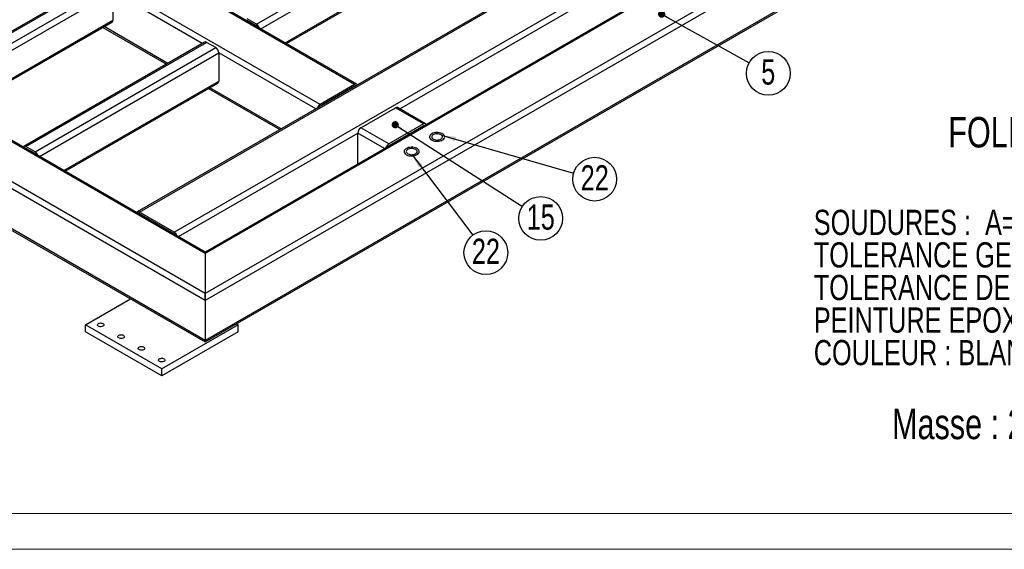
# Model space of a CAD drawing. Header units: millimetres. Extents: x 0 to 841, y 0 to 594.
# Tile 8 of 17: x 453 to 590, y 0 to 74. Entities that reach past the tile are written whole.
import ezdxf

# ---------------------------------------------------------------- set-up
doc = ezdxf.new("R2010")
doc.units = ezdxf.units.MM
doc.layers.add('NOTES', color=6, linetype='Continuous')
doc.layers.add('TRAIT-FORT', color=4, linetype='Continuous', lineweight=25)
doc.styles.add('SLDTEXTSTYLE0', font='TXT', dxfattribs={"width": 0.75})
doc.dimstyles.new('SLDDIMSTYLE0', dxfattribs={"dimtxt": 0.18, "dimasz": 1, "dimexe": 0, "dimexo": 0.0625, "dimgap": 0, "dimtad": 0, "dimtih": 1, "dimtoh": 1, "dimdec": 0, "dimrnd": 1e-09, "dimzin": 0, "dimdsep": 46, "dimtxsty": 'Standard', "dimblk1": 'DOT', "dimblk2": 'DOT', "dimsah": 1, "dimcen": 0.09, "dimadec": 0, "dimazin": 0, "dimtfac": 1, "dimtdec": 0, "dimtofl": 0, "dimtmove": 0, "dimatfit": 3, "dimldrblk": 'DOT', "dimfxl": 1, "dimfrac": 2, "dimtolj": 1, "dimtzin": 0, "dimarcsym": 0})
doc.dimstyles.new('SLDDIMSTYLE1', dxfattribs={"dimtxt": 0.18, "dimasz": 2, "dimexe": 0, "dimexo": 0.0625, "dimgap": 0, "dimtad": 0, "dimtih": 1, "dimtoh": 1, "dimdec": 0, "dimrnd": 1e-09, "dimzin": 0, "dimdsep": 46, "dimtxsty": 'Standard', "dimsah": 1, "dimcen": 0.09, "dimadec": 0, "dimazin": 0, "dimtfac": 2, "dimtdec": 0, "dimtofl": 0, "dimtmove": 0, "dimatfit": 3, "dimfxl": 1, "dimfrac": 2, "dimtolj": 1, "dimtzin": 0, "dimarcsym": 0})

# ---------------------------------------------------------------- blocks, each defined once
blk = doc.blocks.new('SW_NOTE_0')
at = {"layer": 'NOTES', "color": 0, "char_height": 3.5, "attachment_point": 1, "style": 'SLDTEXTSTYLE0'}
for s, insert in [('SOUDURES :  A=3 CONTINUE ETANCHE', (0, 4.51)), ('TOLERANCE GENERALE : ± 1 mm', (0, -0.01)), ('TOLERANCE DE PLANEITE : ± 1 mm/m', (0, -4.54)), ('PEINTURE EPOXY EP: 60µ', (0, -9.07)), ('COULEUR : BLANC RAL 9010', (0, -13.59))]:
    blk.add_mtext(s, dxfattribs=dict(at, insert=insert))
blk = doc.blocks.new('SW_NOTE_4')
at = {"layer": 'NOTES', "color": 0}
blk.add_circle((2.66, -1.48), 3.04, dxfattribs=at)
at = {"layer": 'NOTES', "color": 0, "insert": (2.66, 0.46), "char_height": 3.5, "attachment_point": 2, "style": 'SLDTEXTSTYLE0'}
blk.add_mtext('5', dxfattribs=at)
blk = doc.blocks.new('_Dot')
at = {"color": 0, "linetype": 'ByBlock', "lineweight": -2}
blk.add_line((-0.5, 0), (-1, 0), dxfattribs=at)
at = {"color": 0, "linetype": 'ByBlock', "const_width": 0.5}
blk.add_lwpolyline([(-0.25, 0, 1), (0.25, 0, 1)], format="xyb", close=True, dxfattribs=at)
blk = doc.blocks.new('SW_NOTE_12')
at = {"layer": 'NOTES', "color": 0}
blk.add_circle((2.55, -1.65), 3.04, dxfattribs=at)
at = {"layer": 'NOTES', "color": 0, "insert": (2.56, 0.29), "char_height": 3.5, "attachment_point": 2, "style": 'SLDTEXTSTYLE0'}
blk.add_mtext('15', dxfattribs=at)
blk = doc.blocks.new('SW_NOTE_18')
at = {"layer": 'NOTES', "color": 0}
blk.add_circle((1.83, -2.43), 3.04, dxfattribs=at)
at = {"layer": 'NOTES', "color": 0, "insert": (1.84, -0.49), "char_height": 3.5, "attachment_point": 2, "style": 'SLDTEXTSTYLE0'}
blk.add_mtext('22', dxfattribs=at)
blk = doc.blocks.new('SW_NOTE_19')
at = {"layer": 'NOTES', "color": 0}
blk.add_circle((2.92, -0.84), 3.04, dxfattribs=at)
at = {"layer": 'NOTES', "color": 0, "insert": (2.93, 1.09), "char_height": 3.5, "attachment_point": 2, "style": 'SLDTEXTSTYLE0'}
blk.add_mtext('22', dxfattribs=at)

msp = doc.modelspace()

# ---------------------------------------------------------------- linework, layer by layer
at = {"lineweight": 18}
for p, q in [((836, 5), (5, 5)), ((841, 0), (0, 0))]:
    msp.add_line(p, q, dxfattribs=at)
at = {"layer": 'TRAIT-FORT', "lineweight": 25}
for p, q in [((485.71, 73.01), (556.06, 113.62)), ((486.31, 72.37), (556.49, 112.89)), ((489.7, 70.42), (556.49, 108.97)), ((489.88, 70.31), (556.36, 108.7)), ((499.35, 64.64), (425.81, 107.09)), ((499.65, 64.67), (426.11, 107.12)), ((592.53, 107.12), (478.56, 41.33)), ((592.83, 107.09), (478.56, 41.13)), ((478.56, 34.6), (355.53, 105.62)), ((478.56, 35.58), (356.38, 106.11)), ((478.56, 41.13), (365.99, 106.11)), ((478.56, 41.33), (366.59, 105.97)), ((494.54, 61.86), (421.01, 104.32)), ((570.26, 105.29), (469.14, 46.91)), ((469.44, 46.88), (570.56, 105.26)), ((597.64, 104.32), (478.56, 35.58)), ((598.07, 103.58), (478.56, 34.6)), ((474.25, 44.11), (575.37, 102.48)), ((505.61, 61.23), (575.79, 101.75)), ((478.56, 29.04), (355.53, 100.07)), ((355.78, 99.72), (478.56, 28.84)), ((598.07, 98.03), (478.56, 29.04)), ((478.56, 28.84), (597.94, 97.76)), ((463.77, 79), (438.67, 64.51)), ((438.97, 64.48), (464.07, 78.97)), ((440.24, 63.74), (465.34, 78.23)), ((440.84, 63.11), (465.77, 77.5)), ((465.77, 77.5), (465.77, 73.58)), ((478.18, 70.33), (465.77, 77.5)), ((444.23, 61.15), (465.77, 73.58)), ((444.41, 61.05), (465.64, 73.3)), ((464.35, 72.56), (473.19, 67.46)), ((473.37, 67.56), (464.53, 72.66)), ((484.4, 73.48), (484.43, 73.5)), ((485.71, 73.01), (484.43, 73.74)), ((485.71, 72.76), (484.43, 73.5)), ((478.48, 70.51), (453.37, 56.02)), ((453.67, 55.99), (478.78, 70.48)), ((480.05, 69.74), (478.78, 70.48)), ((454.95, 55.25), (480.05, 69.74)), ((455.55, 54.62), (480.47, 69.01)), ((480.47, 69.01), (480.47, 65.09)), ((493.94, 61.23), (480.47, 69.01)), ((458.94, 52.66), (480.47, 65.09)), ((459.12, 52.56), (480.35, 64.81)), ((499.35, 64.64), (494.54, 61.86)), ((499.35, 64.4), (494.54, 61.62)), ((499.39, 64.37), (499.35, 64.4)), ((479.06, 64.07), (488.96, 58.35)), ((489.14, 58.45), (479.23, 64.17)), ((494.58, 61.6), (494.54, 61.62)), ((500.2, 58.6), (505.01, 61.37)), ((508.9, 59.13), (505.01, 61.37)), ((509.2, 59.16), (505.31, 61.4)), ((508.9, 59.13), (504.09, 56.35)), ((508.9, 58.88), (504.09, 56.11)), ((508.94, 58.86), (508.9, 58.88)), ((474.85, 43.47), (499.78, 57.86)), ((499.78, 53.58), (499.78, 57.86)), ((503.49, 55.72), (499.78, 57.86)), ((504.09, 56.35), (500.2, 58.6)), ((505.22, 56.76), (505.22, 56.72)), ((453.64, 55.72), (453.67, 55.74)), ((454.95, 55.25), (453.67, 55.99)), ((454.95, 55.01), (453.67, 55.74)), ((469.41, 46.62), (469.44, 46.64)), ((474.25, 44.11), (469.44, 46.88)), ((474.25, 43.86), (469.44, 46.64)), ((474.22, 43.84), (474.25, 43.86)), ((478.56, 41.33), (478.56, 41.13)), ((478.56, 41.13), (478.56, 41.33)), ((478.56, 41.13), (478.56, 35.58)), ((478.56, 35.58), (478.56, 34.6)), ((478.56, 34.6), (478.56, 35.58)), ((461.95, 31.21), (468.21, 34.82)), ((478.56, 34.6), (478.56, 29.04)), ((461.95, 30.23), (461.95, 31.21)), ((472.55, 25.08), (461.95, 31.21)), ((472.55, 24.1), (461.95, 30.23)), ((483.16, 31.21), (472.55, 25.08)), ((483.16, 30.23), (472.55, 24.1)), ((482.91, 31.35), (483.16, 31.21)), ((483.16, 30.23), (483.16, 31.21)), ((478.56, 29.04), (478.56, 28.84)), ((478.56, 28.84), (478.56, 29.04)), ((472.55, 24.1), (472.55, 25.08))]:
    msp.add_line(p, q, dxfattribs=at)
at = {"layer": 'TRAIT-FORT', "lineweight": 25, "flags": 128}
for points in [[(510.07, 57.76), (509.94, 57.68), (509.85, 57.58), (509.79, 57.47), (509.76, 57.36), (509.77, 57.25), (509.81, 57.14), (509.89, 57.04), (510, 56.95), (510.14, 56.87), (510.3, 56.81), (510.48, 56.76), (510.67, 56.73), (510.86, 56.73), (511.05, 56.75), (511.23, 56.78), (511.4, 56.84), (511.55, 56.91), (511.68, 56.99), (511.77, 57.09), (511.83, 57.2), (511.86, 57.31), (511.85, 57.42), (511.81, 57.53), (511.73, 57.63), (511.62, 57.72), (511.48, 57.8), (511.32, 57.86), (511.14, 57.91), (510.96, 57.94), (510.76, 57.94), (510.57, 57.93), (510.39, 57.89), (510.22, 57.84), (510.07, 57.76)], [(511.55, 56.91), (511.68, 56.99), (511.77, 57.09), (511.83, 57.2), (511.86, 57.31), (511.85, 57.42), (511.81, 57.53), (511.73, 57.63), (511.62, 57.72), (511.48, 57.8), (511.32, 57.86), (511.14, 57.91), (510.96, 57.94), (510.76, 57.94), (510.57, 57.93), (510.39, 57.89), (510.22, 57.84), (510.07, 57.76), (509.94, 57.68), (509.85, 57.58), (509.79, 57.47), (509.76, 57.36), (509.77, 57.25), (509.81, 57.14), (509.89, 57.04), (510, 56.95), (510.14, 56.87), (510.3, 56.81), (510.48, 56.76), (510.67, 56.73), (510.86, 56.73), (511.05, 56.75), (511.23, 56.78), (511.4, 56.84), (511.55, 56.91)], [(511.34, 57.03), (511.44, 57.1), (511.51, 57.19), (511.55, 57.28), (511.56, 57.37), (511.53, 57.46), (511.46, 57.55), (511.37, 57.62), (511.25, 57.69), (511.11, 57.73), (510.95, 57.76), (510.79, 57.77), (510.63, 57.76), (510.48, 57.72), (510.34, 57.67), (510.23, 57.61), (510.14, 57.53), (510.08, 57.44), (510.06, 57.35), (510.07, 57.25), (510.12, 57.16), (510.2, 57.08), (510.31, 57.01), (510.44, 56.96), (510.59, 56.92), (510.75, 56.9), (510.91, 56.91), (511.07, 56.93), (511.21, 56.97), (511.34, 57.03)], [(506.53, 55.72), (506.41, 55.64), (506.31, 55.54), (506.25, 55.43), (506.23, 55.32), (506.23, 55.21), (506.28, 55.1), (506.36, 55), (506.47, 54.91), (506.6, 54.83), (506.76, 54.76), (506.94, 54.72), (507.13, 54.69), (507.32, 54.69), (507.52, 54.7), (507.7, 54.74), (507.87, 54.79), (508.02, 54.87), (508.14, 54.95), (508.24, 55.05), (508.3, 55.16), (508.32, 55.27), (508.31, 55.38), (508.27, 55.49), (508.19, 55.59), (508.08, 55.68), (507.95, 55.76), (507.79, 55.82), (507.61, 55.87), (507.42, 55.89), (507.23, 55.9), (507.03, 55.88), (506.85, 55.85), (506.68, 55.79), (506.53, 55.72)], [(508.02, 54.87), (508.14, 54.95), (508.24, 55.05), (508.3, 55.16), (508.32, 55.27), (508.31, 55.38), (508.27, 55.49), (508.19, 55.59), (508.08, 55.68), (507.95, 55.76), (507.79, 55.82), (507.61, 55.87), (507.42, 55.89), (507.23, 55.9), (507.03, 55.88), (506.85, 55.85), (506.68, 55.79), (506.53, 55.72), (506.41, 55.64), (506.31, 55.54), (506.25, 55.43), (506.23, 55.32), (506.23, 55.21), (506.28, 55.1), (506.36, 55), (506.47, 54.91), (506.6, 54.83), (506.76, 54.76), (506.94, 54.72), (507.13, 54.69), (507.32, 54.69), (507.52, 54.7), (507.7, 54.74), (507.87, 54.79), (508.02, 54.87)], [(507.81, 54.99), (507.91, 55.06), (507.98, 55.14), (508.02, 55.24), (508.02, 55.33), (507.99, 55.42), (507.93, 55.51), (507.83, 55.58), (507.71, 55.65), (507.57, 55.69), (507.42, 55.72), (507.25, 55.73), (507.09, 55.71), (506.94, 55.68), (506.8, 55.63), (506.69, 55.57), (506.6, 55.49), (506.55, 55.4), (506.53, 55.31), (506.54, 55.21), (506.59, 55.12), (506.67, 55.04), (506.77, 54.97), (506.91, 54.92), (507.05, 54.88), (507.21, 54.86), (507.38, 54.87), (507.53, 54.89), (507.68, 54.93), (507.81, 54.99)], [(464.39, 31.39), (464.46, 31.33), (464.51, 31.26), (464.52, 31.19), (464.49, 31.12), (464.43, 31.05), (464.34, 31), (464.23, 30.96), (464.1, 30.95), (463.97, 30.95), (463.85, 30.98), (463.75, 31.02), (463.67, 31.08), (463.63, 31.15), (463.62, 31.23), (463.65, 31.3), (463.71, 31.36), (463.8, 31.42), (463.91, 31.45), (464.04, 31.47), (464.16, 31.46), (464.28, 31.44), (464.39, 31.39)], [(467.22, 29.76), (467.29, 29.7), (467.34, 29.63), (467.35, 29.56), (467.32, 29.48), (467.26, 29.42), (467.17, 29.37), (467.05, 29.33), (466.93, 29.32), (466.8, 29.32), (466.68, 29.35), (466.58, 29.39), (466.5, 29.45), (466.46, 29.52), (466.45, 29.59), (466.48, 29.67), (466.54, 29.73), (466.63, 29.78), (466.74, 29.82), (466.86, 29.83), (466.99, 29.83), (467.11, 29.8), (467.22, 29.76)], [(470.04, 28.13), (470.12, 28.07), (470.17, 28), (470.17, 27.92), (470.15, 27.85), (470.09, 27.79), (469.99, 27.73), (469.88, 27.7), (469.76, 27.68), (469.63, 27.69), (469.51, 27.71), (469.41, 27.76), (469.33, 27.82), (469.29, 27.89), (469.28, 27.96), (469.3, 28.03), (469.37, 28.1), (469.46, 28.15), (469.57, 28.18), (469.69, 28.2), (469.82, 28.2), (469.94, 28.17), (470.04, 28.13)], [(472.87, 26.49), (472.95, 26.43), (472.99, 26.36), (473, 26.29), (472.98, 26.22), (472.91, 26.15), (472.82, 26.1), (472.71, 26.07), (472.59, 26.05), (472.46, 26.05), (472.34, 26.08), (472.24, 26.13), (472.16, 26.18), (472.11, 26.25), (472.1, 26.33), (472.13, 26.4), (472.19, 26.46), (472.28, 26.52), (472.4, 26.55), (472.52, 26.57), (472.65, 26.56), (472.77, 26.54), (472.87, 26.49)]]:
    msp.add_lwpolyline(points, dxfattribs=at)
at = {"layer": 'TRAIT-FORT', "lineweight": 25}
for centre, radius, start, end in [((465.48, 73.54), 0.288, 304.0564, 7.2558), ((484.34, 73.36), 0.166, 55.8385, 98.9469), ((485.2, 72.23), 0.928, 16.971, 57.3038), ((485.49, 72.41), 0.414, 35.7589, 58.3392), ((478.6, 70.23), 0.302, 54.3824, 114.3071), ((479.55, 68.97), 0.922, 2.6055, 57.3945), ((480.19, 65.05), 0.288, 304.0564, 7.2558), ((499.52, 64.44), 0.259, 31.4558, 129.7085), ((499.45, 64.26), 0.166, 81.0531, 124.1615), ((495.05, 61.08), 0.928, 122.6962, 163.029), ((494.76, 61.27), 0.414, 121.6608, 144.2411), ((505.19, 61.13), 0.302, 65.6929, 125.6176), ((509.06, 58.93), 0.259, 31.4558, 129.7085), ((508.99, 58.75), 0.166, 81.0531, 124.1615), ((500.7, 57.82), 0.922, 122.6055, 177.3945), ((504.59, 55.57), 0.928, 122.6962, 163.029), ((504.31, 55.76), 0.414, 121.6608, 144.2411), ((453.51, 55.79), 0.259, 50.2915, 148.5442), ((453.58, 55.6), 0.166, 55.8385, 98.9469), ((454.45, 54.47), 0.928, 16.971, 57.3038), ((454.73, 54.65), 0.414, 35.7589, 58.3392), ((469.28, 46.68), 0.259, 50.2915, 148.5442), ((469.35, 46.5), 0.166, 55.8385, 98.9469), ((473.75, 43.33), 0.928, 16.971, 57.3038), ((474.03, 43.51), 0.414, 35.7589, 58.3392)]:
    msp.add_arc(centre, radius, start, end, dxfattribs=at)

# ---------------------------------------------------------------- block references
at = {"layer": 'NOTES'}
for name, p in [('SW_NOTE_4', (554.16, 67.65)), ('SW_NOTE_19', (529.78, 52.3)), ('SW_NOTE_12', (522.65, 47.65)), ('SW_NOTE_0', (563.15, 42.69)), ('SW_NOTE_18', (515.75, 43.67))]:
    msp.add_blockref(name, p, dxfattribs=at)

# ---------------------------------------------------------------- texts
at = {"layer": 'NOTES', "attachment_point": 1, "style": 'SLDTEXTSTYLE0'}
for s, insert, char_height in [('FOLIO 3/3', (581.84, 60.1), 4.233), ('Masse : 216.97 Kg', (574.03, 19.55), 4.2333)]:
    msp.add_mtext(s, dxfattribs=dict(at, insert=insert, char_height=char_height))

# ---------------------------------------------------------------- leaders
at = {"layer": 'NOTES'}
for points, dimstyle in [([(542.01, 74.4), (554.16, 67.65)], 'SLDDIMSTYLE0'), ([(504.99, 59.03), (522.65, 47.65)], 'SLDDIMSTYLE0'), ([(511.43, 57.58), (529.78, 52.3)], 'SLDDIMSTYLE1'), ([(507.33, 54.86), (515.75, 43.67)], 'SLDDIMSTYLE1')]:
    msp.add_leader(points, dimstyle=dimstyle, dxfattribs=at)

doc.saveas('drawing.dxf')
